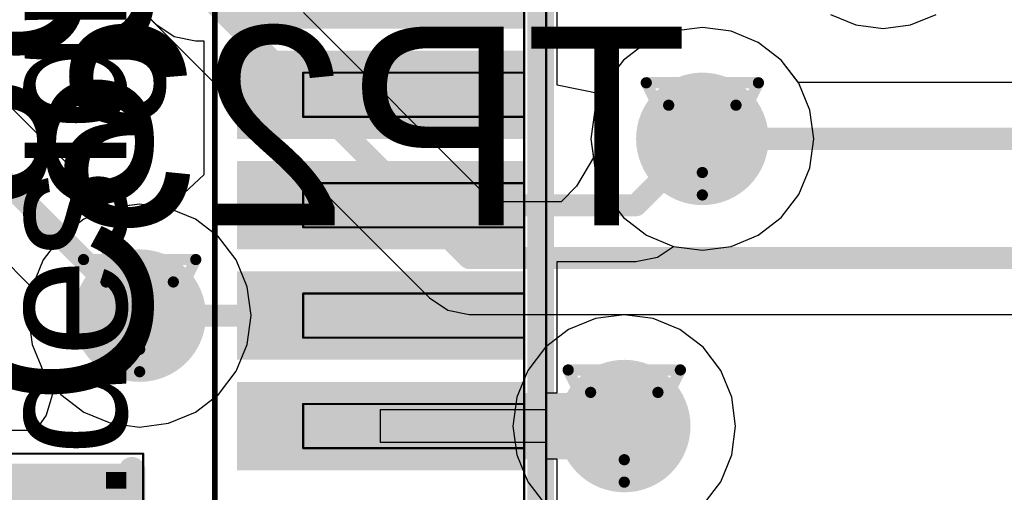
# Model space of a CAD drawing. Header units: millimetres. Extents: x 138 to 555, y 26 to 334.
# Tile 196 of 256: x 233.04 to 237.49, y 164.56 to 166.7. Entities that reach past the tile are written whole.
import ezdxf

# ---------------------------------------------------------------- set-up
doc = ezdxf.new("R2010")
doc.units = ezdxf.units.MM
for name, color, linetype in [('BottomLayer', 5, 'Continuous'), ('BottomOverlay', 54, 'Continuous'), ('DrillDrawing', 1, 'Continuous'), ('Mechanical20', 56, 'Continuous'), ('Mechanical27', 56, 'Continuous'), ('MidLayer1', 16, 'Continuous'), ('MidLayer2', 76, 'Continuous'), ('MidLayer3', 90, 'Continuous'), ('MidLayer4', 156, 'Continuous'), ('MultiLayer', 9, 'Continuous'), ('TopLayer', 1, 'Continuous'), ('TopOverlay', 2, 'Continuous'), ('TopPaste', 8, 'Continuous'), ('TopSolder', 216, 'Continuous'), ('ViaHoleLayer', 16, 'Continuous')]:
    doc.layers.add(name, color=color, linetype=linetype)

# ---------------------------------------------------------------- blocks, each defined once
blk = doc.blocks.new('ICC_LQFP48_7X7_P050_508')
at = {"layer": 'Mechanical20', "const_width": 0.0254}
blk.add_lwpolyline([(-5, 5), (5, 5)], dxfattribs=at)
at = {"layer": 'Mechanical27', "const_width": 0.01}
for points in [[(-2.35, 4.6), (-2.15, 4.6)], [(-2.35, 4.6), (-2.35, 3.6)], [(-2.15, 4.6), (-2.15, 3.6)], [(-1.85, 4.6), (-1.65, 4.6)], [(-1.85, 4.6), (-1.85, 3.6)], [(-1.65, 4.6), (-1.65, 3.6)], [(-1.35, 4.6), (-1.15, 4.6)], [(-1.35, 4.6), (-1.35, 3.6)], [(-1.15, 4.6), (-1.15, 3.6)], [(-0.85, 4.6), (-0.65, 4.6)], [(-0.85, 4.6), (-0.85, 3.6)], [(-0.65, 4.6), (-0.65, 3.6)], [(-3.3, 3.6), (3.3, 3.6)], [(-2.35, 3.6), (-2.15, 3.6)], [(-1.85, 3.6), (-1.65, 3.6)], [(-1.35, 3.6), (-1.15, 3.6)], [(-0.85, 3.6), (-0.65, 3.6)], [(-3.25, 3.5), (3.25, 3.5)]]:
    blk.add_lwpolyline(points, dxfattribs=at)
at = {"layer": 'Mechanical27', "const_width": 0.005}
for points in [[(-2.3525, 4.6, 1), (-2.3475, 4.6, 1)], [(-2.3525, 4.6, 1), (-2.3475, 4.6, 1)], [(-2.1525, 4.6, 1), (-2.1475, 4.6, 1)], [(-2.1525, 4.6, 1), (-2.1475, 4.6, 1)], [(-1.8525, 4.6, 1), (-1.8475, 4.6, 1)], [(-1.8525, 4.6, 1), (-1.8475, 4.6, 1)], [(-1.6525, 4.6, 1), (-1.6475, 4.6, 1)], [(-1.6525, 4.6, 1), (-1.6475, 4.6, 1)], [(-1.3525, 4.6, 1), (-1.3475, 4.6, 1)], [(-1.3525, 4.6, 1), (-1.3475, 4.6, 1)], [(-1.1525, 4.6, 1), (-1.1475, 4.6, 1)], [(-1.1525, 4.6, 1), (-1.1475, 4.6, 1)], [(-0.8525, 4.6, 1), (-0.8475, 4.6, 1)], [(-0.8525, 4.6, 1), (-0.8475, 4.6, 1)], [(-0.6525, 4.6, 1), (-0.6475, 4.6, 1)], [(-0.6525, 4.6, 1), (-0.6475, 4.6, 1)], [(-2.3525, 3.6, 1), (-2.3475, 3.6, 1)], [(-2.3525, 3.6, 1), (-2.3475, 3.6, 1)], [(-2.1525, 3.6, 1), (-2.1475, 3.6, 1)], [(-2.1525, 3.6, 1), (-2.1475, 3.6, 1)], [(-1.8525, 3.6, 1), (-1.8475, 3.6, 1)], [(-1.8525, 3.6, 1), (-1.8475, 3.6, 1)], [(-1.6525, 3.6, 1), (-1.6475, 3.6, 1)], [(-1.6525, 3.6, 1), (-1.6475, 3.6, 1)], [(-1.3525, 3.6, 1), (-1.3475, 3.6, 1)], [(-1.3525, 3.6, 1), (-1.3475, 3.6, 1)], [(-1.1525, 3.6, 1), (-1.1475, 3.6, 1)], [(-1.1525, 3.6, 1), (-1.1475, 3.6, 1)], [(-0.8525, 3.6, 1), (-0.8475, 3.6, 1)], [(-0.8525, 3.6, 1), (-0.8475, 3.6, 1)], [(-0.6525, 3.6, 1), (-0.6475, 3.6, 1)], [(-0.6525, 3.6, 1), (-0.6475, 3.6, 1)]]:
    blk.add_lwpolyline(points, format="xyb", close=True, dxfattribs=at)
at = {"layer": 'TopLayer'}
for points in [[(-2.1, 3.65), (-2.1, 4.85), (-2.4, 3.65), (-2.4, 4.85)], [(-1.6, 3.65), (-1.6, 4.85), (-1.9, 3.65), (-1.9, 4.85)], [(-1.1, 3.65), (-1.1, 4.85), (-1.4, 3.65), (-1.4, 4.85)], [(-0.6, 3.65), (-0.6, 4.85), (-0.9, 3.65), (-0.9, 4.85)]]:
    blk.add_solid(points, dxfattribs=at)
at = {"layer": 'TopOverlay', "const_width": 0.12}
blk.add_lwpolyline([(-2.95, 3.525), (2.85, 3.525)], dxfattribs=at)
at = {"layer": 'TopPaste'}
for points in [[(-2.1, 3.65), (-2.1, 4.85), (-2.4, 3.65), (-2.4, 4.85)], [(-1.6, 3.65), (-1.6, 4.85), (-1.9, 3.65), (-1.9, 4.85)], [(-1.1, 3.65), (-1.1, 4.85), (-1.4, 3.65), (-1.4, 4.85)], [(-0.6, 3.65), (-0.6, 4.85), (-0.9, 3.65), (-0.9, 4.85)]]:
    blk.add_solid(points, dxfattribs=at)
at = {"layer": 'TopSolder'}
for points in [[(-2.05, 3.6), (-2.05, 4.9), (-2.45, 3.6), (-2.45, 4.9)], [(-1.55, 3.6), (-1.55, 4.9), (-1.95, 3.6), (-1.95, 4.9)], [(-1.05, 3.6), (-1.05, 4.9), (-1.45, 3.6), (-1.45, 4.9)], [(-0.55, 3.6), (-0.55, 4.9), (-0.95, 3.6), (-0.95, 4.9)], [(-0.05, 3.6), (-0.05, 4.9), (-0.45, 3.6), (-0.45, 4.9)]]:
    blk.add_solid(points, dxfattribs=at)
blk = doc.blocks.new('C0402_859')
at = {"layer": 'Mechanical20', "const_width": 0.01}
for points in [[(-0.8, 0.4), (0.8, 0.4)], [(-0.8, 0.4), (-0.8, -0.4)], [(0.8, 0.4), (0.8, -0.4)], [(-0.8, -0.4), (0.8, -0.4)]]:
    blk.add_lwpolyline(points, dxfattribs=at)
at = {"layer": 'Mechanical20', "const_width": 0.005}
for points in [[(-0.8025, 0.4, 1), (-0.7975, 0.4, 1)], [(-0.8025, 0.4, 1), (-0.7975, 0.4, 1)], [(0.7975, 0.4, 1), (0.8025, 0.4, 1)], [(0.7975, 0.4, 1), (0.8025, 0.4, 1)], [(-0.8025, -0.4, 1), (-0.7975, -0.4, 1)], [(-0.8025, -0.4, 1), (-0.7975, -0.4, 1)], [(0.7975, -0.4, 1), (0.8025, -0.4, 1)], [(0.7975, -0.4, 1), (0.8025, -0.4, 1)]]:
    blk.add_lwpolyline(points, format="xyb", close=True, dxfattribs=at)
at = {"layer": 'Mechanical27', "const_width": 0.01}
for points in [[(-0.45, 0.3), (0.45, 0.3)], [(-0.45, 0.3), (-0.45, -0.3)], [(0.45, 0.3), (0.45, -0.3)], [(-0.45, -0.3), (0.45, -0.3)]]:
    blk.add_lwpolyline(points, dxfattribs=at)
at = {"layer": 'Mechanical27', "const_width": 0.005}
for points in [[(-0.4525, 0.3, 1), (-0.4475, 0.3, 1)], [(-0.4525, 0.3, 1), (-0.4475, 0.3, 1)], [(0.4475, 0.3, 1), (0.4525, 0.3, 1)], [(0.4475, 0.3, 1), (0.4525, 0.3, 1)], [(-0.4525, -0.3, 1), (-0.4475, -0.3, 1)], [(-0.4525, -0.3, 1), (-0.4475, -0.3, 1)], [(0.4475, -0.3, 1), (0.4525, -0.3, 1)], [(0.4475, -0.3, 1), (0.4525, -0.3, 1)]]:
    blk.add_lwpolyline(points, format="xyb", close=True, dxfattribs=at)
at = {"layer": 'TopLayer'}
for points in [[(-0.195, -0.28), (-0.195, 0.28), (-0.705, -0.28), (-0.705, 0.28)], [(0.705, -0.28), (0.705, 0.28), (0.195, -0.28), (0.195, 0.28)]]:
    blk.add_solid(points, dxfattribs=at)
at = {"layer": 'TopOverlay', "const_width": 0.12}
for points in [[(-0.725, 0.35), (0.7, 0.35)], [(-0.725, -0.35), (0.725, -0.35)]]:
    blk.add_lwpolyline(points, dxfattribs=at)
at = {"layer": 'TopOverlay', "const_width": 0.06}
for points in [[(-0.755, 0.35, 1), (-0.695, 0.35, 1)], [(0.67, 0.35, 1), (0.73, 0.35, 1)], [(-0.755, -0.35, 1), (-0.695, -0.35, 1)], [(0.695, -0.35, 1), (0.755, -0.35, 1)]]:
    blk.add_lwpolyline(points, format="xyb", close=True, dxfattribs=at)
at = {"layer": 'TopPaste'}
for points in [[(-0.195, -0.28), (-0.195, 0.28), (-0.705, -0.28), (-0.705, 0.28)], [(0.705, -0.28), (0.705, 0.28), (0.195, -0.28), (0.195, 0.28)]]:
    blk.add_solid(points, dxfattribs=at)
at = {"layer": 'TopSolder'}
for points in [[(-0.145, -0.33), (-0.145, 0.33), (-0.755, -0.33), (-0.755, 0.33)], [(0.755, -0.33), (0.755, 0.33), (0.145, -0.33), (0.145, 0.33)]]:
    blk.add_solid(points, dxfattribs=at)

msp = doc.modelspace()

# ---------------------------------------------------------------- linework, layer by layer
at = {"layer": 'BottomLayer'}
for p, q in [((232.4405, 167.8896), (234.8924, 165.4378)), ((233.4529, 165.8449), (232.48, 166.8179)), ((235.1782, 165.873), (234.3214, 166.7297)), ((235.997, 166.645), (235.8754, 166.5946)), ((236.1276, 166.6622), (235.997, 166.645)), ((236.2581, 166.645), (236.1276, 166.6622)), ((236.3797, 166.5946), (236.2581, 166.645)), ((235.8754, 166.5946), (235.771, 166.5145)), ((236.4842, 166.5145), (236.3797, 166.5946)), ((235.771, 166.5145), (235.6908, 166.41)), ((236.5622, 166.4128), (236.4842, 166.5145)), ((232.1942, 166.3828), (233.0925, 165.4845)), ((235.6908, 166.41), (235.6404, 166.2884)), ((239.2231, 166.4128), (236.5622, 166.4128)), ((235.6404, 166.2884), (235.6233, 166.1579)), ((235.6233, 166.1579), (235.6344, 166.073)), ((235.6344, 166.073), (235.5584, 165.9443)), ((235.5584, 165.9443), (235.4879, 165.873)), ((233.58, 165.8617), (233.4529, 165.8449)), ((233.7106, 165.8445), (233.58, 165.8617)), ((233.8322, 165.7941), (233.7106, 165.8445)), ((235.4879, 165.873), (235.1782, 165.873)), ((233.9367, 165.714), (233.8322, 165.7941)), ((234.0168, 165.6095), (233.9367, 165.714)), ((234.0672, 165.4879), (234.0168, 165.6095)), ((233.0925, 165.4845), (233.0757, 165.3574)), ((234.0844, 165.3574), (234.0672, 165.4879)), ((234.8924, 165.4378), (234.975, 165.3826)), ((233.0757, 165.3574), (233.0929, 165.2268)), ((234.0672, 165.2268), (234.0844, 165.3574)), ((234.975, 165.3826), (235.0726, 165.3632)), ((235.0726, 165.3632), (238.9483, 165.3632)), ((233.0929, 165.2268), (233.1433, 165.1052)), ((234.0168, 165.1052), (234.0672, 165.2268)), ((233.1433, 165.1052), (233.2234, 165.0008)), ((233.9367, 165.0008), (234.0168, 165.1052)), ((233.2234, 165.0008), (233.3279, 164.9206)), ((233.8322, 164.9206), (233.9367, 165.0008)), ((233.3279, 164.9206), (233.4495, 164.8702)), ((233.7106, 164.8702), (233.8322, 164.9206)), ((233.4495, 164.8702), (233.58, 164.853)), ((233.58, 164.853), (233.7106, 164.8702))]:
    msp.add_line(p, q, dxfattribs=at)
at = {"layer": 'BottomLayer', "const_width": 0.1}
for points in [[(232.6208, 168.0699), (235.0726, 165.6181)], [(232.2998, 166.6377), (233.58, 165.3574)], [(236.1276, 166.1579), (239.3287, 166.1579)], [(235.0726, 165.6181), (239.0538, 165.6181)]]:
    msp.add_lwpolyline(points, dxfattribs=at)
at = {"layer": 'BottomLayer'}
for points, const_width in [([(235.9776, 166.1579, 1), (236.2776, 166.1579, 1)], 0.3), ([(236.1026, 166.1579, 1), (236.1526, 166.1579, 1)], 0.05), ([(235.0476, 165.6181, 1), (235.0976, 165.6181, 1)], 0.05), ([(235.0476, 165.6181, 1), (235.0976, 165.6181, 1)], 0.05), ([(233.43, 165.3574, 1), (233.73, 165.3574, 1)], 0.3), ([(233.555, 165.3574, 1), (233.605, 165.3574, 1)], 0.05), ([(235.6241, 164.8574, 1), (235.9241, 164.8574, 1)], 0.3)]:
    msp.add_lwpolyline(points, format="xyb", close=True, dxfattribs=dict(at, const_width=const_width))
at = {"layer": 'DrillDrawing', "const_width": 0.0508}
for points in [[(235.8736, 166.4119), (236.3816, 166.4119)], [(235.8736, 166.4119), (236.1276, 165.9039)], [(236.1276, 165.9039), (236.3816, 166.4119)], [(235.9752, 166.3103), (236.28, 166.3103)], [(235.9752, 166.3103), (236.1276, 166.0055)], [(236.1276, 166.0055), (236.28, 166.3103)], [(233.326, 165.6114), (233.834, 165.6114)], [(233.326, 165.6114), (233.58, 165.1034)], [(233.58, 165.1034), (233.834, 165.6114)], [(233.4276, 165.5098), (233.7324, 165.5098)], [(233.4276, 165.5098), (233.58, 165.205)], [(233.58, 165.205), (233.7324, 165.5098)], [(235.5201, 165.1114), (236.0281, 165.1114)], [(235.5201, 165.1114), (235.7741, 164.6034)], [(235.7741, 164.6034), (236.0281, 165.1114)], [(235.6217, 165.0098), (235.9265, 165.0098)], [(235.6217, 165.0098), (235.7741, 164.705)], [(235.7741, 164.705), (235.9265, 165.0098)]]:
    msp.add_lwpolyline(points, dxfattribs=at)
at = {"layer": 'DrillDrawing', "const_width": 0.0254}
for points in [[(235.8609, 166.4119, 1), (235.8863, 166.4119, 1)], [(235.8609, 166.4119, 1), (235.8863, 166.4119, 1)], [(236.3689, 166.4119, 1), (236.3943, 166.4119, 1)], [(236.3689, 166.4119, 1), (236.3943, 166.4119, 1)], [(235.9625, 166.3103, 1), (235.9879, 166.3103, 1)], [(235.9625, 166.3103, 1), (235.9879, 166.3103, 1)], [(236.2673, 166.3103, 1), (236.2927, 166.3103, 1)], [(236.2673, 166.3103, 1), (236.2927, 166.3103, 1)], [(236.1149, 166.0055, 1), (236.1403, 166.0055, 1)], [(236.1149, 166.0055, 1), (236.1403, 166.0055, 1)], [(236.1149, 165.9039, 1), (236.1403, 165.9039, 1)], [(236.1149, 165.9039, 1), (236.1403, 165.9039, 1)], [(233.3133, 165.6114, 1), (233.3387, 165.6114, 1)], [(233.3133, 165.6114, 1), (233.3387, 165.6114, 1)], [(233.8213, 165.6114, 1), (233.8467, 165.6114, 1)], [(233.8213, 165.6114, 1), (233.8467, 165.6114, 1)], [(233.4149, 165.5098, 1), (233.4403, 165.5098, 1)], [(233.4149, 165.5098, 1), (233.4403, 165.5098, 1)], [(233.7197, 165.5098, 1), (233.7451, 165.5098, 1)], [(233.7197, 165.5098, 1), (233.7451, 165.5098, 1)], [(233.5673, 165.205, 1), (233.5927, 165.205, 1)], [(233.5673, 165.205, 1), (233.5927, 165.205, 1)], [(233.5673, 165.1034, 1), (233.5927, 165.1034, 1)], [(233.5673, 165.1034, 1), (233.5927, 165.1034, 1)], [(235.5074, 165.1114, 1), (235.5328, 165.1114, 1)], [(235.5074, 165.1114, 1), (235.5328, 165.1114, 1)], [(236.0154, 165.1114, 1), (236.0408, 165.1114, 1)], [(236.0154, 165.1114, 1), (236.0408, 165.1114, 1)], [(235.609, 165.0098, 1), (235.6344, 165.0098, 1)], [(235.609, 165.0098, 1), (235.6344, 165.0098, 1)], [(235.9138, 165.0098, 1), (235.9392, 165.0098, 1)], [(235.9138, 165.0098, 1), (235.9392, 165.0098, 1)], [(235.7614, 164.705, 1), (235.7868, 164.705, 1)], [(235.7614, 164.705, 1), (235.7868, 164.705, 1)], [(235.7614, 164.6034, 1), (235.7868, 164.6034, 1)], [(235.7614, 164.6034, 1), (235.7868, 164.6034, 1)]]:
    msp.add_lwpolyline(points, format="xyb", close=True, dxfattribs=at)
at = {"layer": 'MidLayer1'}
for p, q in [((236.7072, 166.7215), (236.8227, 166.6737)), ((237.0707, 166.6737), (237.1863, 166.7215)), ((235.997, 166.645), (235.8754, 166.5946)), ((236.1276, 166.6622), (235.997, 166.645)), ((236.2581, 166.645), (236.1276, 166.6622)), ((236.3797, 166.5946), (236.2581, 166.645)), ((236.8227, 166.6737), (236.9467, 166.6573)), ((236.9467, 166.6573), (237.0707, 166.6737)), ((235.8754, 166.5946), (235.771, 166.5145)), ((236.4842, 166.5145), (236.3797, 166.5946)), ((235.771, 166.5145), (235.6908, 166.41)), ((236.5643, 166.41), (236.4842, 166.5145)), ((235.6908, 166.41), (235.6404, 166.2884)), ((236.6147, 166.2884), (236.5643, 166.41)), ((235.6404, 166.2884), (235.6233, 166.1579)), ((236.6319, 166.1579), (236.6147, 166.2884)), ((235.6233, 166.1579), (235.6404, 166.0273)), ((236.6147, 166.0273), (236.6319, 166.1579)), ((235.6404, 166.0273), (235.6908, 165.9057)), ((236.5643, 165.9057), (236.6147, 166.0273)), ((235.6908, 165.9057), (235.771, 165.8013)), ((236.4842, 165.8013), (236.5643, 165.9057)), ((233.4495, 165.8445), (233.3279, 165.7941)), ((233.58, 165.8617), (233.4495, 165.8445)), ((233.7106, 165.8445), (233.58, 165.8617)), ((233.8322, 165.7941), (233.7106, 165.8445)), ((233.3279, 165.7941), (233.2234, 165.714)), ((233.9367, 165.714), (233.8322, 165.7941)), ((235.771, 165.8013), (235.8754, 165.7211)), ((236.3797, 165.7211), (236.4842, 165.8013)), ((233.2234, 165.714), (233.1433, 165.6095)), ((234.0168, 165.6095), (233.9367, 165.714)), ((235.8754, 165.7211), (235.997, 165.6707)), ((236.2581, 165.6707), (236.3797, 165.7211)), ((235.997, 165.6707), (236.1276, 165.6536)), ((236.1276, 165.6536), (236.2581, 165.6707)), ((233.1433, 165.6095), (233.0929, 165.4879)), ((234.0672, 165.4879), (234.0168, 165.6095)), ((233.0929, 165.4879), (233.0757, 165.3574)), ((234.0844, 165.3574), (234.0672, 165.4879)), ((233.0757, 165.3574), (233.0929, 165.2268)), ((234.0672, 165.2268), (234.0844, 165.3574)), ((235.7741, 165.3617), (235.6436, 165.3445)), ((235.9046, 165.3445), (235.7741, 165.3617)), ((235.6436, 165.3445), (235.522, 165.2941)), ((236.0263, 165.2941), (235.9046, 165.3445)), ((235.522, 165.2941), (235.4175, 165.214)), ((236.1307, 165.214), (236.0263, 165.2941)), ((233.0929, 165.2268), (233.1433, 165.1052)), ((234.0168, 165.1052), (234.0672, 165.2268)), ((235.4175, 165.214), (235.3374, 165.1095)), ((236.2109, 165.1095), (236.1307, 165.214)), ((233.1433, 165.1052), (233.2234, 165.0008)), ((233.9367, 165.0008), (234.0168, 165.1052)), ((235.3374, 165.1095), (235.287, 164.9879)), ((236.2613, 164.9879), (236.2109, 165.1095)), ((233.2234, 165.0008), (233.3279, 164.9206)), ((233.8322, 164.9206), (233.9367, 165.0008)), ((235.287, 164.9879), (235.2698, 164.8574)), ((236.2784, 164.8574), (236.2613, 164.9879)), ((233.3279, 164.9206), (233.4495, 164.8702)), ((233.7106, 164.8702), (233.8322, 164.9206)), ((233.4495, 164.8702), (233.58, 164.853)), ((233.58, 164.853), (233.7106, 164.8702)), ((235.2698, 164.8574), (235.287, 164.7269)), ((236.2613, 164.7269), (236.2784, 164.8574)), ((235.287, 164.7269), (235.3374, 164.6052)), ((236.2109, 164.6052), (236.2613, 164.7269)), ((235.3374, 164.6052), (235.4175, 164.5008)), ((236.1307, 164.5008), (236.2109, 164.6052))]:
    msp.add_line(p, q, dxfattribs=at)
at = {"layer": 'MidLayer1', "const_width": 0.3}
for points in [[(235.9776, 166.1579, 1), (236.2776, 166.1579, 1)], [(233.43, 165.3574, 1), (233.73, 165.3574, 1)], [(235.6241, 164.8574, 1), (235.9241, 164.8574, 1)]]:
    msp.add_lwpolyline(points, format="xyb", close=True, dxfattribs=at)
at = {"layer": 'MidLayer2'}
for p, q in [((235.997, 166.645), (235.8754, 166.5946)), ((236.1276, 166.6622), (235.997, 166.645)), ((236.2581, 166.645), (236.1276, 166.6622)), ((236.3797, 166.5946), (236.2581, 166.645)), ((235.8754, 166.5946), (235.771, 166.5145)), ((236.4842, 166.5145), (236.3797, 166.5946)), ((235.771, 166.5145), (235.6908, 166.41)), ((236.5643, 166.41), (236.4842, 166.5145)), ((235.6908, 166.41), (235.6404, 166.2884)), ((236.6147, 166.2884), (236.5643, 166.41)), ((235.6404, 166.2884), (235.6233, 166.1579)), ((236.6319, 166.1579), (236.6147, 166.2884)), ((235.6233, 166.1579), (235.6404, 166.0273)), ((236.6147, 166.0273), (236.6319, 166.1579)), ((235.6404, 166.0273), (235.6908, 165.9057)), ((236.5643, 165.9057), (236.6147, 166.0273)), ((235.6908, 165.9057), (235.771, 165.8013)), ((236.4842, 165.8013), (236.5643, 165.9057)), ((233.4495, 165.8445), (233.3279, 165.7941)), ((233.58, 165.8617), (233.4495, 165.8445)), ((233.7106, 165.8445), (233.58, 165.8617)), ((233.8322, 165.7941), (233.7106, 165.8445)), ((233.3279, 165.7941), (233.2234, 165.714)), ((233.9367, 165.714), (233.8322, 165.7941)), ((235.771, 165.8013), (235.8754, 165.7211)), ((236.3797, 165.7211), (236.4842, 165.8013)), ((233.2234, 165.714), (233.1433, 165.6095)), ((234.0168, 165.6095), (233.9367, 165.714)), ((235.8754, 165.7211), (235.997, 165.6707)), ((236.2581, 165.6707), (236.3797, 165.7211)), ((235.997, 165.6707), (236.1276, 165.6536)), ((236.1276, 165.6536), (236.2581, 165.6707)), ((233.1433, 165.6095), (233.0929, 165.4879)), ((234.0672, 165.4879), (234.0168, 165.6095)), ((233.0929, 165.4879), (233.0757, 165.3574)), ((234.0844, 165.3574), (234.0672, 165.4879)), ((233.0757, 165.3574), (233.0929, 165.2268)), ((234.0672, 165.2268), (234.0844, 165.3574)), ((233.0929, 165.2268), (233.1433, 165.1052)), ((234.0168, 165.1052), (234.0672, 165.2268)), ((233.1433, 165.1052), (233.2234, 165.0008)), ((233.9367, 165.0008), (234.0168, 165.1052)), ((233.2234, 165.0008), (233.3279, 164.9206)), ((233.8322, 164.9206), (233.9367, 165.0008)), ((233.3279, 164.9206), (233.4495, 164.8702)), ((233.7106, 164.8702), (233.8322, 164.9206)), ((233.4495, 164.8702), (233.58, 164.853)), ((233.58, 164.853), (233.7106, 164.8702))]:
    msp.add_line(p, q, dxfattribs=at)
at = {"layer": 'MidLayer2', "const_width": 0.3}
for points in [[(235.9776, 166.1579, 1), (236.2776, 166.1579, 1)], [(233.43, 165.3574, 1), (233.73, 165.3574, 1)], [(235.6241, 164.8574, 1), (235.9241, 164.8574, 1)]]:
    msp.add_lwpolyline(points, format="xyb", close=True, dxfattribs=at)
at = {"layer": 'MidLayer3'}
for p, q in [((235.997, 166.645), (235.8754, 166.5946)), ((236.1276, 166.6622), (235.997, 166.645)), ((236.2581, 166.645), (236.1276, 166.6622)), ((236.3797, 166.5946), (236.2581, 166.645)), ((235.8754, 166.5946), (235.771, 166.5145)), ((236.4842, 166.5145), (236.3797, 166.5946)), ((235.771, 166.5145), (235.6908, 166.41)), ((236.5643, 166.41), (236.4842, 166.5145)), ((235.6908, 166.41), (235.6404, 166.2884)), ((236.6147, 166.2884), (236.5643, 166.41)), ((235.6404, 166.2884), (235.6233, 166.1579)), ((236.6319, 166.1579), (236.6147, 166.2884)), ((235.6233, 166.1579), (235.6404, 166.0273)), ((236.6147, 166.0273), (236.6319, 166.1579)), ((235.6404, 166.0273), (235.6908, 165.9057)), ((236.5643, 165.9057), (236.6147, 166.0273)), ((235.6908, 165.9057), (235.771, 165.8013)), ((236.4842, 165.8013), (236.5643, 165.9057)), ((233.4495, 165.8445), (233.3279, 165.7941)), ((233.58, 165.8617), (233.4495, 165.8445)), ((233.7106, 165.8445), (233.58, 165.8617)), ((233.8322, 165.7941), (233.7106, 165.8445)), ((233.3279, 165.7941), (233.2234, 165.714)), ((233.9367, 165.714), (233.8322, 165.7941)), ((235.771, 165.8013), (235.8754, 165.7211)), ((236.3797, 165.7211), (236.4842, 165.8013)), ((233.2234, 165.714), (233.1433, 165.6095)), ((234.0168, 165.6095), (233.9367, 165.714)), ((235.8754, 165.7211), (235.997, 165.6707)), ((236.2581, 165.6707), (236.3797, 165.7211)), ((235.997, 165.6707), (236.1276, 165.6536)), ((236.1276, 165.6536), (236.2581, 165.6707)), ((233.1433, 165.6095), (233.0929, 165.4879)), ((234.0672, 165.4879), (234.0168, 165.6095)), ((233.0929, 165.4879), (233.0757, 165.3574)), ((234.0844, 165.3574), (234.0672, 165.4879)), ((233.0757, 165.3574), (233.0929, 165.2268)), ((234.0672, 165.2268), (234.0844, 165.3574)), ((233.0929, 165.2268), (233.1433, 165.1052)), ((234.0168, 165.1052), (234.0672, 165.2268)), ((233.1433, 165.1052), (233.2234, 165.0008)), ((233.9367, 165.0008), (234.0168, 165.1052)), ((233.2234, 165.0008), (233.3279, 164.9206)), ((233.8322, 164.9206), (233.9367, 165.0008)), ((233.3279, 164.9206), (233.4495, 164.8702)), ((233.7106, 164.8702), (233.8322, 164.9206)), ((233.4495, 164.8702), (233.58, 164.853)), ((233.58, 164.853), (233.7106, 164.8702))]:
    msp.add_line(p, q, dxfattribs=at)
at = {"layer": 'MidLayer3', "const_width": 0.3}
for points in [[(235.9776, 166.1579, 1), (236.2776, 166.1579, 1)], [(233.43, 165.3574, 1), (233.73, 165.3574, 1)], [(235.6241, 164.8574, 1), (235.9241, 164.8574, 1)]]:
    msp.add_lwpolyline(points, format="xyb", close=True, dxfattribs=at)
at = {"layer": 'MidLayer4'}
for p, q in [((236.7072, 166.7215), (236.8227, 166.6737)), ((237.0707, 166.6737), (237.1863, 166.7215)), ((235.997, 166.645), (235.8754, 166.5946)), ((236.1276, 166.6622), (235.997, 166.645)), ((236.2581, 166.645), (236.1276, 166.6622)), ((236.3797, 166.5946), (236.2581, 166.645)), ((236.8227, 166.6737), (236.9467, 166.6573)), ((236.9467, 166.6573), (237.0707, 166.6737)), ((235.8754, 166.5946), (235.771, 166.5145)), ((236.4842, 166.5145), (236.3797, 166.5946)), ((235.771, 166.5145), (235.6908, 166.41)), ((236.5643, 166.41), (236.4842, 166.5145)), ((235.6908, 166.41), (235.6404, 166.2884)), ((236.6147, 166.2884), (236.5643, 166.41)), ((235.6404, 166.2884), (235.6233, 166.1579)), ((236.6319, 166.1579), (236.6147, 166.2884)), ((235.6233, 166.1579), (235.6404, 166.0273)), ((236.6147, 166.0273), (236.6319, 166.1579)), ((235.6404, 166.0273), (235.6908, 165.9057)), ((236.5643, 165.9057), (236.6147, 166.0273)), ((235.6908, 165.9057), (235.771, 165.8013)), ((236.4842, 165.8013), (236.5643, 165.9057)), ((233.4495, 165.8445), (233.3279, 165.7941)), ((233.58, 165.8617), (233.4495, 165.8445)), ((233.7106, 165.8445), (233.58, 165.8617)), ((233.8322, 165.7941), (233.7106, 165.8445)), ((233.3279, 165.7941), (233.2234, 165.714)), ((233.9367, 165.714), (233.8322, 165.7941)), ((235.771, 165.8013), (235.8754, 165.7211)), ((236.3797, 165.7211), (236.4842, 165.8013)), ((233.2234, 165.714), (233.1433, 165.6095)), ((234.0168, 165.6095), (233.9367, 165.714)), ((235.8754, 165.7211), (235.997, 165.6707)), ((236.2581, 165.6707), (236.3797, 165.7211)), ((235.997, 165.6707), (236.1276, 165.6536)), ((236.1276, 165.6536), (236.2581, 165.6707)), ((233.1433, 165.6095), (233.0929, 165.4879)), ((234.0672, 165.4879), (234.0168, 165.6095)), ((233.0929, 165.4879), (233.0757, 165.3574)), ((234.0844, 165.3574), (234.0672, 165.4879)), ((233.0757, 165.3574), (233.0929, 165.2268)), ((234.0672, 165.2268), (234.0844, 165.3574)), ((235.7741, 165.3617), (235.6436, 165.3445)), ((235.9046, 165.3445), (235.7741, 165.3617)), ((235.6436, 165.3445), (235.522, 165.2941)), ((236.0263, 165.2941), (235.9046, 165.3445)), ((235.522, 165.2941), (235.4175, 165.214)), ((236.1307, 165.214), (236.0263, 165.2941)), ((233.0929, 165.2268), (233.1433, 165.1052)), ((234.0168, 165.1052), (234.0672, 165.2268)), ((235.4175, 165.214), (235.3374, 165.1095)), ((236.2109, 165.1095), (236.1307, 165.214)), ((233.1433, 165.1052), (233.2234, 165.0008)), ((233.9367, 165.0008), (234.0168, 165.1052)), ((235.3374, 165.1095), (235.287, 164.9879)), ((236.2613, 164.9879), (236.2109, 165.1095)), ((233.2234, 165.0008), (233.3279, 164.9206)), ((233.8322, 164.9206), (233.9367, 165.0008)), ((235.287, 164.9879), (235.2698, 164.8574)), ((236.2784, 164.8574), (236.2613, 164.9879)), ((233.3279, 164.9206), (233.4495, 164.8702)), ((233.7106, 164.8702), (233.8322, 164.9206)), ((233.4495, 164.8702), (233.58, 164.853)), ((233.58, 164.853), (233.7106, 164.8702)), ((235.2698, 164.8574), (235.287, 164.7269)), ((236.2613, 164.7269), (236.2784, 164.8574)), ((235.287, 164.7269), (235.3374, 164.6052)), ((236.2109, 164.6052), (236.2613, 164.7269)), ((235.3374, 164.6052), (235.4175, 164.5008)), ((236.1307, 164.5008), (236.2109, 164.6052))]:
    msp.add_line(p, q, dxfattribs=at)
at = {"layer": 'MidLayer4', "const_width": 0.3}
for points in [[(235.9776, 166.1579, 1), (236.2776, 166.1579, 1)], [(233.43, 165.3574, 1), (233.73, 165.3574, 1)], [(235.6241, 164.8574, 1), (235.9241, 164.8574, 1)]]:
    msp.add_lwpolyline(points, format="xyb", close=True, dxfattribs=at)
at = {"layer": 'MultiLayer', "const_width": 0.3}
for points in [[(235.9776, 166.1579, 1), (236.2776, 166.1579, 1)], [(233.43, 165.3574, 1), (233.73, 165.3574, 1)], [(235.6241, 164.8574, 1), (235.9241, 164.8574, 1)]]:
    msp.add_lwpolyline(points, format="xyb", close=True, dxfattribs=at)
at = {"layer": 'TopLayer'}
for p, q in [((232.6799, 167.6502), (233.653, 166.6771)), ((235.4705, 166.4006), (235.4705, 166.75)), ((233.653, 166.6771), (233.7357, 166.6219)), ((235.997, 166.645), (235.8754, 166.5946)), ((236.1276, 166.6622), (235.997, 166.645)), ((236.2581, 166.645), (236.1276, 166.6622)), ((236.3797, 166.5946), (236.2581, 166.645)), ((233.7357, 166.6219), (233.8333, 166.6025)), ((233.8333, 166.6025), (233.8705, 166.6025)), ((233.8705, 166.6025), (233.8705, 165.9947)), ((235.8754, 166.5946), (235.771, 166.5145)), ((236.4842, 166.5145), (236.3797, 166.5946)), ((235.771, 166.5145), (235.6908, 166.41)), ((236.5643, 166.41), (236.4842, 166.5145)), ((235.6705, 166.3609), (235.4705, 166.4006)), ((235.6908, 166.41), (235.6705, 166.3609)), ((236.6147, 166.2884), (236.5643, 166.41)), ((236.6319, 166.1579), (236.6147, 166.2884)), ((236.6147, 166.0273), (236.6319, 166.1579)), ((236.5643, 165.9057), (236.6147, 166.0273)), ((233.8705, 165.9947), (233.7836, 165.9131)), ((233.7836, 165.9131), (233.6705, 165.8498)), ((236.4842, 165.8013), (236.5643, 165.9057)), ((233.4495, 165.8445), (233.3279, 165.7941)), ((233.58, 165.8617), (233.4495, 165.8445)), ((233.6705, 165.8498), (233.58, 165.8617)), ((233.3279, 165.7941), (233.2234, 165.714)), ((236.3797, 165.7211), (236.4842, 165.8013)), ((233.2234, 165.714), (233.1433, 165.6095)), ((236.2581, 165.6707), (236.3797, 165.7211)), ((235.9246, 165.6219), (235.9976, 165.6707)), ((235.9976, 165.6707), (236.1276, 165.6536)), ((236.1276, 165.6536), (236.2581, 165.6707)), ((235.8271, 165.6025), (235.9246, 165.6219)), ((233.1433, 165.6095), (233.0929, 165.4879)), ((235.4705, 165.0074), (235.4705, 165.6025)), ((235.4705, 165.6025), (235.8271, 165.6025)), ((233.0929, 165.4879), (233.0757, 165.3574)), ((233.0757, 165.3574), (233.0929, 165.2268)), ((233.0929, 165.2268), (233.1433, 165.1052)), ((233.1433, 165.1052), (233.1953, 165.0374)), ((233.1953, 165.0374), (233.1573, 164.9073)), ((235.4205, 164.9324), (235.4205, 165.0074)), ((235.4205, 165.0074), (235.4705, 165.0074)), ((233.1573, 164.9073), (233.1078, 164.8374)), ((234.6705, 164.7824), (234.6705, 164.9324)), ((234.6705, 164.9324), (235.4205, 164.9324)), ((233.1078, 164.8374), (232.8455, 164.8374)), ((235.4205, 164.7824), (234.6705, 164.7824)), ((235.4205, 164.7074), (235.4205, 164.7824)), ((235.4705, 164.7074), (235.4205, 164.7074)), ((235.4705, 164.179), (235.4705, 164.7074))]:
    msp.add_line(p, q, dxfattribs=at)
for points, const_width in [([(235.9776, 166.1579, 1), (236.2776, 166.1579, 1)], 0.3), ([(236.1026, 166.1579, 1), (236.1526, 166.1579, 1)], 0.05), ([(234.6455, 165.8574, 1), (234.6955, 165.8574, 1)], 0.05), ([(234.6455, 165.8574, 1), (234.6955, 165.8574, 1)], 0.05), ([(234.6679, 165.8349, 1), (234.7179, 165.8349, 1)], 0.05), ([(235.8021, 165.8574, 1), (235.8521, 165.8574, 1)], 0.05), ([(235.8021, 165.8574, 1), (235.8521, 165.8574, 1)], 0.05), ([(233.43, 165.3574, 1), (233.73, 165.3574, 1)], 0.3), ([(233.555, 165.3574, 1), (233.605, 165.3574, 1)], 0.05), ([(234.6455, 165.3574, 1), (234.6955, 165.3574, 1)], 0.05), ([(235.6241, 164.8574, 1), (235.9241, 164.8574, 1)], 0.3), ([(234.5955, 164.8574, 1), (234.7455, 164.8574, 1)], 0.15), ([(235.6991, 164.8574, 1), (235.8491, 164.8574, 1)], 0.15)]:
    msp.add_lwpolyline(points, format="xyb", close=True, dxfattribs=dict(at, const_width=const_width))
for points, const_width in [([(235.8271, 165.8574), (236.1276, 166.1579)], 0.1), ([(234.6705, 165.8574), (235.8271, 165.8574)], 0.1), ([(234.6705, 165.8574), (234.6929, 165.8349)], 0.1), ([(233.58, 165.3574), (234.6705, 165.3574)], 0.1), ([(234.6705, 164.8574), (235.7741, 164.8574)], 0.3)]:
    msp.add_lwpolyline(points, dxfattribs=dict(at, const_width=const_width))
at = {"layer": 'ViaHoleLayer', "const_width": 0.15}
for points in [[(236.0526, 166.1579, 1), (236.2026, 166.1579, 1)], [(233.505, 165.3574, 1), (233.655, 165.3574, 1)], [(235.6991, 164.8574, 1), (235.8491, 164.8574, 1)]]:
    msp.add_lwpolyline(points, format="xyb", close=True, dxfattribs=at)

# ---------------------------------------------------------------- block references
at = {"rotation": 90}
for name, p in [('ICC_LQFP48_7X7_P050_508', (238.9205, 167.1074)), ('C0402_859', (233.1955, 163.9324))]:
    msp.add_blockref(name, p, dxfattribs=at)

# ---------------------------------------------------------------- texts
at = {"layer": 'BottomOverlay', "text_generation_flag": 2}
msp.add_text('TP23', height=0.9, dxfattribs=at).set_placement((236.0615, 165.7662))
at = {"layer": 'Mechanical27'}
msp.add_text('.designator', height=0.599999, rotation=90, dxfattribs=at).set_placement((233.5203, 164.5004))
at = {"layer": 'TopOverlay'}
msp.add_text('C89', height=0.9, rotation=90, dxfattribs=at).set_placement((233.6321, 164.9402))

doc.saveas('drawing.dxf')
